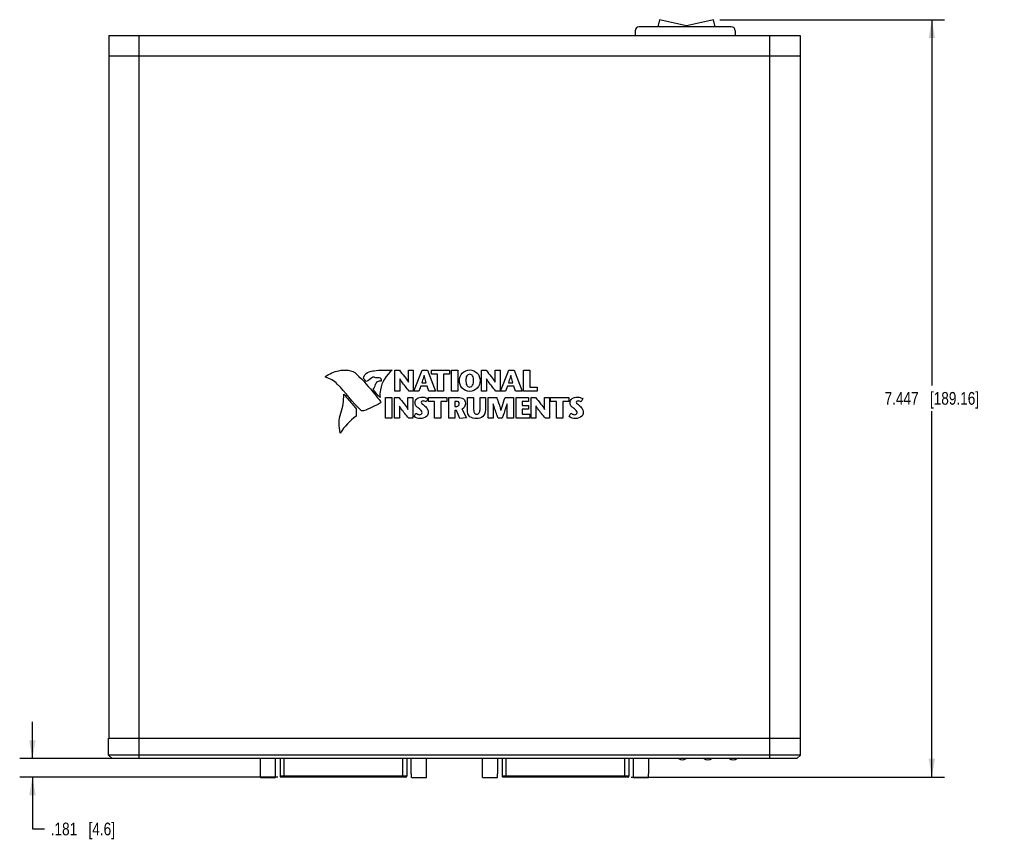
# Model space of a CAD drawing. Header units: inches. Extents: x 0 to 34, y 0 to 22.
# Tile 13 of 37: x 11.5 to 21.2, y 8.3 to 16.3. Entities that reach past the tile are written whole.
import ezdxf

# ---------------------------------------------------------------- set-up
doc = ezdxf.new("R2010")
doc.units = ezdxf.units.IN
doc.header["$LTSCALE"] = 1.87
doc.header["$MEASUREMENT"] = 0
doc.layers.get('0').update_dxf_attribs({"linetype": 'CONTINUOUS'})
doc.layers.add('DIMENSIONS', color=7, linetype='CONTINUOUS')
doc.styles.get("Standard").update_dxf_attribs({"font": 'txt', "width": 0.8})
doc.dimstyles.new('DIMSTYLE_1', dxfattribs={"dimtxt": 0.125, "dimasz": 0.18, "dimexe": 0.18, "dimexo": 0.0625, "dimgap": 0.09, "dimtad": 0, "dimtih": 1, "dimtoh": 1, "dimdec": 3, "dimzin": 4, "dimdsep": 46, "dimtxsty": 'STANDARD', "dimblk": '_FILLED', "dimblk1": '_FILLED', "dimblk2": '_FILLED', "dimcen": 0.09, "dimadec": 0, "dimazin": 0, "dimtp": 0.001, "dimtm": 0.001, "dimtfac": 1, "dimtdec": 3, "dimtofl": 0, "dimtmove": 0, "dimatfit": 3, "dimldrblk": '_FILLED', "dimfxl": 1, "dimtolj": 1, "dimtzin": 4, "dimarcsym": 0})

# ---------------------------------------------------------------- blocks, each defined once
blk = doc.blocks.new('_FILLED')
at = {"color": 0, "linetype": 'BYBLOCK'}
blk.add_solid([(0, 0), (-1, 0.174), (-1, -0.174)], dxfattribs=at)
blk = doc.blocks.new('*D20')
at = {"layer": 'DIMENSIONS', "color": 2, "linetype": 'CONTINUOUS'}
for p, q in [((11.6477, 9.0514), (11.6477, 9.4114)), ((12.6352, 9.0514), (11.5227, 9.0514)), ((14.0594, 8.8703), (11.5227, 8.8703)), ((11.6477, 8.8703), (11.6477, 8.3593)), ((11.6477, 8.3593), (11.7652, 8.3593))]:
    blk.add_line(p, q, dxfattribs=at)
at = {"layer": 'DIMENSIONS', "color": 2, "linetype": 'CONTINUOUS', "xscale": 0.18, "yscale": 0.18, "zscale": 0.18}
for p, rotation in [((11.6477, 9.0514), 270), ((11.6477, 8.8703), 90)]:
    blk.add_blockref('_FILLED', p, dxfattribs=dict(at, rotation=rotation))
at = {"layer": 'DIMENSIONS', "color": 2, "linetype": 'CONTINUOUS', "insert": (11.8277, 8.4218), "char_height": 0.125, "width": 1.025, "attachment_point": 1, "line_spacing_factor": 0.9}
blk.add_mtext('.181{\\Ftxt.shx;\\W1.000000;\\H0.125000; }[4.6]', dxfattribs=at)
blk = doc.blocks.new('*D21')
at = {"layer": 'DIMENSIONS', "color": 2, "linetype": 'CONTINUOUS'}
for p, q in [((18.4063, 16.3174), (20.6157, 16.3174)), ((20.4907, 16.3174), (20.4907, 12.7188)), ((20.4907, 8.8703), (20.4907, 12.4688)), ((17.536, 8.8703), (20.6157, 8.8703))]:
    blk.add_line(p, q, dxfattribs=at)
at = {"layer": 'DIMENSIONS', "color": 2, "linetype": 'CONTINUOUS', "xscale": 0.18, "yscale": 0.18, "zscale": 0.18}
for p, rotation in [((20.4907, 16.3174), 90), ((20.4907, 8.8703), 270)]:
    blk.add_blockref('_FILLED', p, dxfattribs=dict(at, rotation=rotation))
at = {"layer": 'DIMENSIONS', "color": 2, "linetype": 'CONTINUOUS', "insert": (20.4907, 12.6563), "char_height": 0.125, "width": 1.425, "attachment_point": 2, "line_spacing_factor": 0.9}
blk.add_mtext('7.447{\\Ftxt.shx;\\W1.000000;\\H0.125000; }[189.16]', dxfattribs=at)

msp = doc.modelspace()

# ---------------------------------------------------------------- linework, layer by layer
at = {"color": 7, "linetype": 'CONTINUOUS'}
for p, q in [((17.8128, 16.3174), (17.7975, 16.2484)), ((18.0783, 16.2585), (17.8128, 16.3174)), ((18.3438, 16.3174), (18.0783, 16.2585)), ((18.3591, 16.2484), (18.3438, 16.3174)), ((17.5737, 16.2084), (17.5737, 16.1614)), ((18.5177, 16.2484), (17.6137, 16.2484)), ((18.5577, 16.2084), (18.5577, 16.1614)), ((12.3977, 16.1614), (12.3977, 9.2514)), ((12.3977, 16.1614), (19.1977, 16.1614)), ((12.6977, 9.0514), (12.6977, 16.1614)), ((18.8977, 9.0514), (18.8977, 16.1614)), ((19.1977, 16.1614), (19.1977, 9.2514)), ((12.3977, 15.9614), (19.1977, 15.9614)), ((12.3974, 9.0864), (12.396, 9.2514)), ((12.396, 9.2514), (19.1995, 9.2514)), ((19.198, 9.0864), (19.1995, 9.2514)), ((12.4327, 9.0514), (12.3974, 9.0864)), ((19.198, 9.0864), (12.3974, 9.0864)), ((19.1627, 9.0514), (12.4327, 9.0514)), ((13.8887, 8.9006), (13.8887, 9.0514)), ((14.0383, 8.9006), (14.0383, 9.0514)), ((14.0826, 9.0514), (14.0826, 8.8782)), ((14.1219, 8.8703), (14.1219, 9.0514)), ((15.2893, 8.8703), (15.2893, 9.0514)), ((15.3286, 9.0514), (15.3286, 8.8782)), ((15.3729, 8.9006), (15.3729, 9.0514)), ((15.5225, 8.9006), (15.5225, 9.0514)), ((16.0729, 8.9006), (16.0729, 9.0514)), ((16.2225, 8.9006), (16.2225, 9.0514)), ((16.2668, 9.0514), (16.2668, 8.8782)), ((16.3062, 8.8703), (16.3062, 9.0514)), ((17.4735, 8.8703), (17.4735, 9.0514)), ((17.5129, 9.0514), (17.5129, 8.8782)), ((17.5572, 8.9006), (17.5572, 9.0514)), ((17.7068, 8.9006), (17.7068, 9.0514)), ((19.1627, 9.0514), (19.198, 9.0864)), ((13.8887, 8.9006), (13.8898, 8.9006)), ((13.8898, 8.8671), (13.8898, 8.9006)), ((13.8898, 8.8671), (14.0372, 8.8671)), ((14.0372, 8.9006), (14.0383, 8.9006)), ((14.0372, 8.8671), (14.0372, 8.9006)), ((15.3286, 8.8782), (14.0826, 8.8782)), ((15.3208, 8.8703), (14.0904, 8.8703)), ((15.3729, 8.9006), (15.374, 8.9006)), ((15.374, 8.8671), (15.374, 8.9006)), ((15.374, 8.8671), (15.5214, 8.8671)), ((15.5214, 8.9006), (15.5225, 8.9006)), ((15.5214, 8.8671), (15.5214, 8.9006)), ((16.0729, 8.9006), (16.074, 8.9006)), ((16.074, 8.8671), (16.074, 8.9006)), ((16.074, 8.8671), (16.2214, 8.8671)), ((16.2214, 8.9006), (16.2225, 8.9006)), ((16.2214, 8.8671), (16.2214, 8.9006)), ((17.5129, 8.8782), (16.2668, 8.8782)), ((17.505, 8.8703), (16.2747, 8.8703)), ((17.5572, 8.9006), (17.5583, 8.9006)), ((17.5583, 8.8671), (17.5583, 8.9006)), ((17.5583, 8.8671), (17.7057, 8.8671)), ((17.7057, 8.9006), (17.7068, 8.9006)), ((17.7057, 8.8671), (17.7057, 8.9006))]:
    msp.add_line(p, q, dxfattribs=at)
at = {"color": 40, "linetype": 'CONTINUOUS'}
for p, q in [((14.9302, 12.7581), (14.9032, 12.7902)), ((15.2112, 12.6657), (15.2112, 12.8697)), ((15.2112, 12.8697), (15.2558, 12.8697)), ((15.2596, 12.7852), (15.2596, 12.6657)), ((15.2602, 12.7852), (15.2596, 12.7852)), ((15.3444, 12.7529), (15.3444, 12.8697)), ((15.3444, 12.8697), (15.3928, 12.8697)), ((15.3928, 12.8697), (15.3928, 12.6657)), ((15.3977, 12.6657), (15.4807, 12.8697)), ((15.4807, 12.8697), (15.5323, 12.8697)), ((15.4988, 12.8196), (15.4982, 12.8196)), ((15.5323, 12.8697), (15.6098, 12.6657)), ((15.5705, 12.8315), (15.5705, 12.8697)), ((15.5705, 12.8697), (15.7497, 12.8697)), ((15.6293, 12.8315), (15.5705, 12.8315)), ((15.6293, 12.6657), (15.6293, 12.8315)), ((15.6908, 12.8315), (15.6908, 12.6657)), ((15.7497, 12.8315), (15.6908, 12.8315)), ((15.7497, 12.8697), (15.7497, 12.8315)), ((15.7695, 12.6657), (15.7695, 12.8697)), ((15.7695, 12.8697), (15.831, 12.8697)), ((15.831, 12.8697), (15.831, 12.6657)), ((16.0634, 12.6657), (16.0634, 12.8697)), ((16.0634, 12.8697), (16.108, 12.8697)), ((16.1118, 12.7852), (16.1118, 12.6657)), ((16.1124, 12.7852), (16.1118, 12.7852)), ((16.1966, 12.8697), (16.245, 12.8697)), ((16.1966, 12.7529), (16.1966, 12.8697)), ((16.245, 12.8697), (16.245, 12.6657)), ((16.2499, 12.6657), (16.3329, 12.8697)), ((16.3329, 12.8697), (16.3845, 12.8697)), ((16.351, 12.8196), (16.3504, 12.8196)), ((16.3845, 12.8697), (16.462, 12.6657)), ((16.4757, 12.8697), (16.5372, 12.8697)), ((16.4757, 12.6657), (16.4757, 12.8697)), ((16.5372, 12.8697), (16.5372, 12.7039)), ((15.3438, 12.7529), (15.3444, 12.7529)), ((15.4653, 12.7144), (15.4458, 12.6657)), ((15.5285, 12.7144), (15.4653, 12.7144)), ((15.4758, 12.7468), (15.5186, 12.7468)), ((15.5446, 12.6657), (15.5285, 12.7144)), ((16.196, 12.7529), (16.1966, 12.7529)), ((16.3175, 12.7144), (16.298, 12.6657)), ((16.3807, 12.7144), (16.3175, 12.7144)), ((16.328, 12.7468), (16.3708, 12.7468)), ((16.3968, 12.6657), (16.3807, 12.7144)), ((16.5372, 12.7039), (16.6118, 12.7039)), ((16.6118, 12.7039), (16.6118, 12.6657)), ((15.1195, 12.3987), (15.1195, 12.6026)), ((15.1195, 12.6026), (15.1809, 12.6026)), ((15.1809, 12.6026), (15.1809, 12.3987)), ((15.2072, 12.3987), (15.2072, 12.6026)), ((15.2072, 12.6026), (15.2517, 12.6026)), ((15.2596, 12.6657), (15.2112, 12.6657)), ((15.3403, 12.4858), (15.3403, 12.6026)), ((15.3403, 12.6026), (15.3887, 12.6026)), ((15.3928, 12.6657), (15.3517, 12.6657)), ((15.3887, 12.6026), (15.3887, 12.3987)), ((15.4458, 12.6657), (15.3977, 12.6657)), ((15.5341, 12.5924), (15.5183, 12.5604)), ((15.5416, 12.5645), (15.5416, 12.6026)), ((15.5416, 12.6026), (15.7208, 12.6026)), ((15.6098, 12.6657), (15.5446, 12.6657)), ((15.6908, 12.6657), (15.6293, 12.6657)), ((15.7208, 12.6026), (15.7208, 12.5645)), ((15.7406, 12.3987), (15.7406, 12.6026)), ((15.7406, 12.6026), (15.8315, 12.6026)), ((15.831, 12.6657), (15.7695, 12.6657)), ((15.9239, 12.6026), (15.9854, 12.6026)), ((15.9239, 12.4779), (15.9239, 12.6026)), ((15.9854, 12.6026), (15.9854, 12.496)), ((16.0489, 12.6026), (16.1019, 12.6026)), ((16.0489, 12.4969), (16.0489, 12.6026)), ((16.1118, 12.6657), (16.0634, 12.6657)), ((16.1019, 12.6026), (16.1019, 12.4794)), ((16.1293, 12.6026), (16.2126, 12.6026)), ((16.1293, 12.3987), (16.1293, 12.6026)), ((16.245, 12.6657), (16.2039, 12.6657)), ((16.298, 12.6657), (16.2499, 12.6657)), ((16.2951, 12.6026), (16.3767, 12.6026)), ((16.3767, 12.6026), (16.3767, 12.3987)), ((16.462, 12.6657), (16.3968, 12.6657)), ((16.4029, 12.6026), (16.5267, 12.6026)), ((16.4029, 12.3987), (16.4029, 12.6026)), ((16.6118, 12.6657), (16.4757, 12.6657)), ((16.5267, 12.6026), (16.5267, 12.5645)), ((16.5503, 12.6026), (16.5949, 12.6026)), ((16.5503, 12.3987), (16.5503, 12.6026)), ((16.6835, 12.6026), (16.7318, 12.6026)), ((16.6835, 12.4858), (16.6835, 12.6026)), ((16.7318, 12.6026), (16.7318, 12.3987)), ((16.7429, 12.6026), (16.9221, 12.6026)), ((16.7429, 12.5645), (16.7429, 12.6026)), ((16.9221, 12.6026), (16.9221, 12.5645)), ((17.0581, 12.5924), (17.0424, 12.5604)), ((14.8321, 12.491), (14.8312, 12.4191)), ((15.2555, 12.5181), (15.2555, 12.3987)), ((15.2561, 12.5181), (15.2555, 12.5181)), ((15.6005, 12.5645), (15.5416, 12.5645)), ((15.6005, 12.3987), (15.6005, 12.5645)), ((15.662, 12.5645), (15.662, 12.3987)), ((15.7208, 12.5645), (15.662, 12.5645)), ((15.8021, 12.5645), (15.8021, 12.5143)), ((15.8184, 12.5645), (15.8021, 12.5645)), ((15.8021, 12.5143), (15.8196, 12.5143)), ((15.8712, 12.4893), (15.9163, 12.4019)), ((16.1782, 12.5414), (16.1776, 12.5414)), ((16.1776, 12.5414), (16.1776, 12.3987)), ((16.3152, 12.5414), (16.3146, 12.5414)), ((16.3152, 12.3987), (16.3152, 12.5414)), ((16.5267, 12.5645), (16.4644, 12.5645)), ((16.4644, 12.5645), (16.4644, 12.5242)), ((16.4644, 12.5242), (16.5253, 12.5242)), ((16.5253, 12.5242), (16.5253, 12.4861)), ((16.5993, 12.5181), (16.5987, 12.5181)), ((16.5987, 12.5181), (16.5987, 12.3987)), ((16.8017, 12.5645), (16.7429, 12.5645)), ((16.8017, 12.3987), (16.8017, 12.5645)), ((16.9221, 12.5645), (16.8632, 12.5645)), ((16.8632, 12.5645), (16.8632, 12.3987)), ((15.1809, 12.3987), (15.1195, 12.3987)), ((15.2555, 12.3987), (15.2072, 12.3987)), ((15.3397, 12.4858), (15.3403, 12.4858)), ((15.3887, 12.3987), (15.3476, 12.3987)), ((15.3997, 12.4138), (15.4184, 12.4476)), ((15.662, 12.3987), (15.6005, 12.3987)), ((15.8021, 12.3987), (15.7406, 12.3987)), ((15.8021, 12.4759), (15.8021, 12.3987)), ((15.8182, 12.4759), (15.8021, 12.4759)), ((15.8505, 12.3952), (15.8182, 12.4759)), ((15.9163, 12.4019), (15.8505, 12.3952)), ((16.1776, 12.3987), (16.1293, 12.3987)), ((16.2662, 12.3987), (16.2275, 12.3987)), ((16.2543, 12.477), (16.2549, 12.477)), ((16.3767, 12.3987), (16.3152, 12.3987)), ((16.5392, 12.3987), (16.4029, 12.3987)), ((16.5253, 12.4861), (16.4644, 12.4861)), ((16.4644, 12.4861), (16.4644, 12.4368)), ((16.4644, 12.4368), (16.5392, 12.4368)), ((16.5392, 12.4368), (16.5392, 12.3987)), ((16.5987, 12.3987), (16.5503, 12.3987)), ((16.6829, 12.4858), (16.6835, 12.4858)), ((16.7318, 12.3987), (16.6907, 12.3987)), ((16.8632, 12.3987), (16.8017, 12.3987)), ((16.9238, 12.4138), (16.9425, 12.4476))]:
    msp.add_line(p, q, dxfattribs=at)
at = {"color": 7, "linetype": 'CONTINUOUS'}
for centre, radius, start, end in [((17.6137, 16.2084), 0.04, 90, 180), ((18.5177, 16.2084), 0.04, 0, 90), ((18.0377, 9.1093), 0.069, 237.63917, 302.36083), ((18.2877, 9.1093), 0.069, 237.63917, 302.36083), ((18.5377, 9.1093), 0.069, 237.63917, 302.36083), ((14.0904, 8.8782), 0.00787, 180, 270.00002), ((15.3208, 8.8782), 0.00787, 270, 360), ((16.2747, 8.8782), 0.00787, 180, 270.00002), ((17.505, 8.8782), 0.00787, 270, 360)]:
    msp.add_arc(centre, radius, start, end, dxfattribs=at)
at = {"color": 40, "linetype": 'CONTINUOUS'}
for points in [[(14.5309, 12.802), (14.5286, 12.8027), (14.5267, 12.8075), (14.5287, 12.8089)], [(14.5287, 12.8089), (14.568, 12.8356), (14.6127, 12.8571), (14.6595, 12.8657)], [(14.6455, 12.7339), (14.6139, 12.7651), (14.5734, 12.7888), (14.5309, 12.802)], [(14.9846, 12.7965), (14.9648, 12.7864), (14.9514, 12.7646), (14.9302, 12.7581)], [(15.0075, 12.8009), (15.0003, 12.8037), (14.9915, 12.8001), (14.9846, 12.7965)], [(14.8768, 12.4767), (14.7915, 12.5542), (14.7277, 12.653), (14.6455, 12.7339)], [(14.9994, 12.6794), (15.0079, 12.6959), (15.0166, 12.7125), (15.0214, 12.7304)], [(14.6806, 12.4487), (14.7016, 12.5075), (14.7068, 12.5714), (14.7097, 12.6338)], [(15.066, 12.6029), (15.0398, 12.6243), (15.0224, 12.6546), (14.9994, 12.6794)], [(15.07, 12.5487), (15.0168, 12.5184), (14.961, 12.492), (14.9035, 12.4708)], [(15.0699, 12.5644), (15.0732, 12.5603), (15.0746, 12.5513), (15.07, 12.5487)], [(15.5183, 12.5604), (15.5095, 12.5657), (15.4986, 12.5679), (15.4883, 12.5679)], [(17.0424, 12.5604), (17.0336, 12.5657), (17.0227, 12.5679), (17.0124, 12.5679)], [(14.6743, 12.2519), (14.6593, 12.3158), (14.6585, 12.3869), (14.6806, 12.4487)], [(14.8312, 12.4191), (14.7689, 12.3748), (14.7137, 12.3174), (14.6743, 12.2519)], [(14.9035, 12.4708), (14.8949, 12.4676), (14.8835, 12.4705), (14.8768, 12.4767)], [(15.4639, 12.3952), (15.4416, 12.3952), (15.4171, 12.3999), (15.3997, 12.4138)], [(16.9879, 12.3952), (16.9657, 12.3952), (16.9412, 12.3999), (16.9238, 12.4138)]]:
    msp.add_open_spline(points, degree=3, dxfattribs=at)
for points, knots in [([(14.6595, 12.8657), (14.6902, 12.8713), (14.7518, 12.8786), (14.8134, 12.854), (14.8349, 12.8332)], [0, 0, 0, 0, 0.510441, 1, 1, 1, 1]), ([(14.8349, 12.8332), (14.8989, 12.7716), (14.9769, 12.6811), (15.051, 12.588), (15.0699, 12.5644)], [0, 0, 0, 0, 0.745954, 1, 1, 1, 1]), ([(14.9032, 12.7902), (14.9036, 12.7977), (14.9112, 12.8266), (14.9375, 12.8485), (14.9585, 12.8544)], [0, 0, 0, 0, 0.256637, 1, 1, 1, 1]), ([(14.9585, 12.8544), (14.9738, 12.8588), (15.0477, 12.8759), (15.1243, 12.8706), (15.1839, 12.8711)], [0, 0, 0, 0, 0.211294, 1, 1, 1, 1]), ([(15.0697, 12.7926), (15.0551, 12.7966), (15.0335, 12.7934), (15.013, 12.7988), (15.0075, 12.8009)], [0, 0, 0, 0, 0.72176, 1, 1, 1, 1]), ([(15.1839, 12.8711), (15.128, 12.8211), (15.0676, 12.7293), (15.0628, 12.6277), (15.066, 12.6029)], [0, 0, 0, 0, 0.749463, 1, 1, 1, 1]), ([(15.0791, 12.7672), (15.0803, 12.7671), (15.0789, 12.7738), (15.0782, 12.7801), (15.0748, 12.7913), (15.0697, 12.7926)], [0, 0, 0, 0, 0.132001, 0.432373, 1, 1, 1, 1]), ([(15.2558, 12.8697), (15.2725, 12.8493), (15.303, 12.8114), (15.3334, 12.7727), (15.3438, 12.7529)], [0, 0, 0, 0, 0.540206, 1, 1, 1, 1]), ([(15.3517, 12.6657), (15.3267, 12.6959), (15.2941, 12.7341), (15.2657, 12.7756), (15.2602, 12.7852)], [0, 0, 0, 0, 0.779688, 1, 1, 1, 1]), ([(15.4982, 12.8196), (15.4964, 12.8128), (15.4895, 12.7884), (15.4813, 12.7643), (15.4758, 12.7468)], [0, 0, 0, 0, 0.276626, 1, 1, 1, 1]), ([(15.5186, 12.7468), (15.5138, 12.7643), (15.5068, 12.7884), (15.5005, 12.8128), (15.4988, 12.8196)], [0, 0, 0, 0, 0.722494, 1, 1, 1, 1]), ([(15.8458, 12.7701), (15.8458, 12.7962), (15.8658, 12.8515), (15.921, 12.8732), (15.9472, 12.8732)], [0, 0, 0, 0, 0.499329, 1, 1, 1, 1]), ([(15.9472, 12.8307), (15.9362, 12.8307), (15.9102, 12.8132), (15.9099, 12.785), (15.9099, 12.7701)], [0, 0, 0, 0, 0.424652, 1, 1, 1, 1]), ([(15.9472, 12.8732), (15.9734, 12.8732), (16.0286, 12.8515), (16.0486, 12.7962), (16.0486, 12.7701)], [0, 0, 0, 0, 0.500788, 1, 1, 1, 1]), ([(15.9845, 12.7701), (15.9845, 12.785), (15.9843, 12.8133), (15.9582, 12.8307), (15.9472, 12.8307)], [0, 0, 0, 0, 0.574899, 1, 1, 1, 1]), ([(16.108, 12.8697), (16.1247, 12.8493), (16.1552, 12.8114), (16.1856, 12.7727), (16.196, 12.7529)], [0, 0, 0, 0, 0.540206, 1, 1, 1, 1]), ([(16.2039, 12.6657), (16.1789, 12.6959), (16.1463, 12.7341), (16.1179, 12.7756), (16.1124, 12.7852)], [0, 0, 0, 0, 0.779655, 1, 1, 1, 1]), ([(16.3504, 12.8196), (16.3486, 12.8128), (16.3417, 12.7884), (16.3335, 12.7643), (16.328, 12.7468)], [0, 0, 0, 0, 0.276626, 1, 1, 1, 1]), ([(16.3708, 12.7468), (16.366, 12.7643), (16.359, 12.7884), (16.3527, 12.8128), (16.351, 12.8196)], [0, 0, 0, 0, 0.722531, 1, 1, 1, 1]), ([(15.0214, 12.7304), (15.0245, 12.7423), (15.0399, 12.7661), (15.0668, 12.7675), (15.0791, 12.7672)], [0, 0, 0, 0, 0.500529, 1, 1, 1, 1]), ([(15.9472, 12.6623), (15.9204, 12.6623), (15.8625, 12.6846), (15.8458, 12.7429), (15.8458, 12.7701)], [0, 0, 0, 0, 0.496788, 1, 1, 1, 1]), ([(15.9099, 12.7701), (15.9099, 12.7541), (15.911, 12.731), (15.9287, 12.7078), (15.9412, 12.7048), (15.9472, 12.7048)], [0, 0, 0, 0, 0.572571, 0.784442, 1, 1, 1, 1]), ([(16.0486, 12.7701), (16.0486, 12.7429), (16.0319, 12.6845), (15.974, 12.6623), (15.9472, 12.6623)], [0, 0, 0, 0, 0.503014, 1, 1, 1, 1]), ([(15.9472, 12.7048), (15.9532, 12.7048), (15.9657, 12.7078), (15.9835, 12.731), (15.9845, 12.7541), (15.9845, 12.7701)], [0, 0, 0, 0, 0.216048, 0.427918, 1, 1, 1, 1]), ([(14.7097, 12.6338), (14.7408, 12.598), (14.7824, 12.5511), (14.8225, 12.5029), (14.8321, 12.491)], [0, 0, 0, 0, 0.756287, 1, 1, 1, 1]), ([(15.2517, 12.6026), (15.2684, 12.5822), (15.2989, 12.5443), (15.3293, 12.5056), (15.3397, 12.4858)], [0, 0, 0, 0, 0.540127, 1, 1, 1, 1]), ([(15.4094, 12.5513), (15.4094, 12.5663), (15.429, 12.5988), (15.4633, 12.6061), (15.4807, 12.6061)], [0, 0, 0, 0, 0.462113, 1, 1, 1, 1]), ([(15.4807, 12.6061), (15.4869, 12.6061), (15.5053, 12.6044), (15.5236, 12.599), (15.5341, 12.5924)], [0, 0, 0, 0, 0.330957, 1, 1, 1, 1]), ([(15.8315, 12.6026), (15.8505, 12.6026), (15.8883, 12.5985), (15.9055, 12.5628), (15.9055, 12.5481)], [0, 0, 0, 0, 0.563701, 1, 1, 1, 1]), ([(16.2126, 12.6026), (16.2161, 12.5928), (16.231, 12.5513), (16.245, 12.5094), (16.2543, 12.477)], [0, 0, 0, 0, 0.235689, 1, 1, 1, 1]), ([(16.2549, 12.477), (16.258, 12.4885), (16.2702, 12.5307), (16.2847, 12.5723), (16.2951, 12.6026)], [0, 0, 0, 0, 0.270724, 1, 1, 1, 1]), ([(16.5949, 12.6026), (16.6115, 12.5822), (16.6421, 12.5443), (16.6724, 12.5056), (16.6829, 12.4858)], [0, 0, 0, 0, 0.540083, 1, 1, 1, 1]), ([(16.9334, 12.5513), (16.9334, 12.5663), (16.9531, 12.5988), (16.9874, 12.6061), (17.0048, 12.6061)], [0, 0, 0, 0, 0.462012, 1, 1, 1, 1]), ([(17.0048, 12.6061), (17.011, 12.6061), (17.0293, 12.6044), (17.0477, 12.599), (17.0581, 12.5924)], [0, 0, 0, 0, 0.330633, 1, 1, 1, 1]), ([(15.3476, 12.3987), (15.3227, 12.4288), (15.29, 12.467), (15.2616, 12.5085), (15.2561, 12.5181)], [0, 0, 0, 0, 0.779654, 1, 1, 1, 1]), ([(15.4432, 12.4969), (15.4344, 12.5046), (15.4163, 12.5183), (15.4094, 12.541), (15.4094, 12.5513)], [0, 0, 0, 0, 0.531894, 1, 1, 1, 1]), ([(15.479, 12.4546), (15.479, 12.4586), (15.4723, 12.4773), (15.4544, 12.4871), (15.4432, 12.4969)], [0, 0, 0, 0, 0.211419, 1, 1, 1, 1]), ([(15.4883, 12.5679), (15.4857, 12.5679), (15.478, 12.5676), (15.4703, 12.5605), (15.4703, 12.5554)], [0, 0, 0, 0, 0.340081, 1, 1, 1, 1]), ([(15.4703, 12.5554), (15.4703, 12.5487), (15.4855, 12.5342), (15.4989, 12.5241), (15.5073, 12.5164)], [0, 0, 0, 0, 0.371997, 1, 1, 1, 1]), ([(15.5073, 12.5164), (15.5173, 12.507), (15.5349, 12.4896), (15.5399, 12.4652), (15.5399, 12.4552)], [0, 0, 0, 0, 0.577554, 1, 1, 1, 1]), ([(15.8441, 12.5394), (15.8441, 12.5466), (15.8396, 12.562), (15.8246, 12.5645), (15.8184, 12.5645)], [0, 0, 0, 0, 0.539062, 1, 1, 1, 1]), ([(15.8196, 12.5143), (15.8263, 12.5143), (15.8396, 12.5203), (15.8441, 12.5335), (15.8441, 12.5394)], [0, 0, 0, 0, 0.531708, 1, 1, 1, 1]), ([(15.9055, 12.5481), (15.9055, 12.5352), (15.9001, 12.5103), (15.8808, 12.494), (15.8712, 12.4893)], [0, 0, 0, 0, 0.546966, 1, 1, 1, 1]), ([(15.9854, 12.496), (15.9854, 12.4878), (15.9859, 12.4733), (15.9895, 12.4539), (16.0003, 12.4397), (16.0114, 12.4377), (16.0168, 12.4377)], [0, 0, 0, 0, 0.329161, 0.582003, 0.781545, 1, 1, 1, 1]), ([(16.0168, 12.4377), (16.0262, 12.4377), (16.0494, 12.4557), (16.0489, 12.4819), (16.0489, 12.4969)], [0, 0, 0, 0, 0.384541, 1, 1, 1, 1]), ([(16.2275, 12.3987), (16.2233, 12.4099), (16.2057, 12.457), (16.1893, 12.5047), (16.1782, 12.5414)], [0, 0, 0, 0, 0.237353, 1, 1, 1, 1]), ([(16.3146, 12.5414), (16.3108, 12.5285), (16.296, 12.4805), (16.2789, 12.4332), (16.2662, 12.3987)], [0, 0, 0, 0, 0.267499, 1, 1, 1, 1]), ([(16.6907, 12.3987), (16.6658, 12.4288), (16.6331, 12.467), (16.6048, 12.5085), (16.5993, 12.5181)], [0, 0, 0, 0, 0.779696, 1, 1, 1, 1]), ([(16.9672, 12.4969), (16.9584, 12.5046), (16.9404, 12.5183), (16.9334, 12.541), (16.9334, 12.5513)], [0, 0, 0, 0, 0.531709, 1, 1, 1, 1]), ([(17.0031, 12.4546), (17.0031, 12.4586), (16.9963, 12.4773), (16.9785, 12.4871), (16.9672, 12.4969)], [0, 0, 0, 0, 0.211349, 1, 1, 1, 1]), ([(17.0124, 12.5679), (17.0098, 12.5679), (17.0021, 12.5676), (16.9943, 12.5605), (16.9943, 12.5554)], [0, 0, 0, 0, 0.340418, 1, 1, 1, 1]), ([(16.9943, 12.5554), (16.9943, 12.5487), (17.0095, 12.5342), (17.023, 12.5241), (17.0313, 12.5164)], [0, 0, 0, 0, 0.372108, 1, 1, 1, 1]), ([(17.0313, 12.5164), (17.0414, 12.507), (17.0589, 12.4896), (17.064, 12.4652), (17.064, 12.4552)], [0, 0, 0, 0, 0.577612, 1, 1, 1, 1]), ([(15.4184, 12.4476), (15.4258, 12.442), (15.4371, 12.435), (15.4499, 12.4334), (15.4534, 12.4334)], [0, 0, 0, 0, 0.726852, 1, 1, 1, 1]), ([(15.4534, 12.4334), (15.4594, 12.4334), (15.4724, 12.4357), (15.479, 12.4485), (15.479, 12.4546)], [0, 0, 0, 0, 0.497913, 1, 1, 1, 1]), ([(15.5399, 12.4552), (15.5399, 12.4419), (15.5244, 12.4062), (15.4856, 12.3952), (15.4639, 12.3952)], [0, 0, 0, 0, 0.378654, 1, 1, 1, 1]), ([(16.0139, 12.3952), (15.9915, 12.3952), (15.94, 12.4032), (15.9239, 12.4549), (15.9239, 12.4779)], [0, 0, 0, 0, 0.493103, 1, 1, 1, 1]), ([(16.1019, 12.4794), (16.1019, 12.456), (16.085, 12.4058), (16.0354, 12.3952), (16.0139, 12.3952)], [0, 0, 0, 0, 0.521188, 1, 1, 1, 1]), ([(16.9425, 12.4476), (16.9498, 12.442), (16.9611, 12.435), (16.9739, 12.4334), (16.9774, 12.4334)], [0, 0, 0, 0, 0.726745, 1, 1, 1, 1]), ([(16.9774, 12.4334), (16.9835, 12.4334), (16.9965, 12.4357), (17.0031, 12.4485), (17.0031, 12.4546)], [0, 0, 0, 0, 0.497913, 1, 1, 1, 1]), ([(17.064, 12.4552), (17.064, 12.4419), (17.0485, 12.4062), (17.0097, 12.3952), (16.9879, 12.3952)], [0, 0, 0, 0, 0.378727, 1, 1, 1, 1])]:
    msp.add_open_spline(points, degree=3, knots=knots, dxfattribs=at)

# ---------------------------------------------------------------- dimensions: what is measured, and where the dimension line sits
at = {"layer": 'DIMENSIONS', "color": 2, "linetype": 'CONTINUOUS'}
for base, p1, p2, angle, picture, middle in [((20.4907, 16.3174), (17.536, 8.8703), (18.4063, 16.3174), 90, '*D21', (20.3407, 12.5938)), ((11.6477, 8.8703), (12.6352, 9.0514), (14.0594, 8.8703), 270, '*D20', (12.3402, 8.3593))]:
    dim = msp.add_linear_dim(base=base, p1=p1, p2=p2, angle=angle, dimstyle='DIMSTYLE_1', dxfattribs=at)
    dim.commit()
    dim.dimension.update_dxf_attribs({"geometry": picture, "text_midpoint": middle, "dimtype": 160})

doc.saveas('drawing.dxf')
